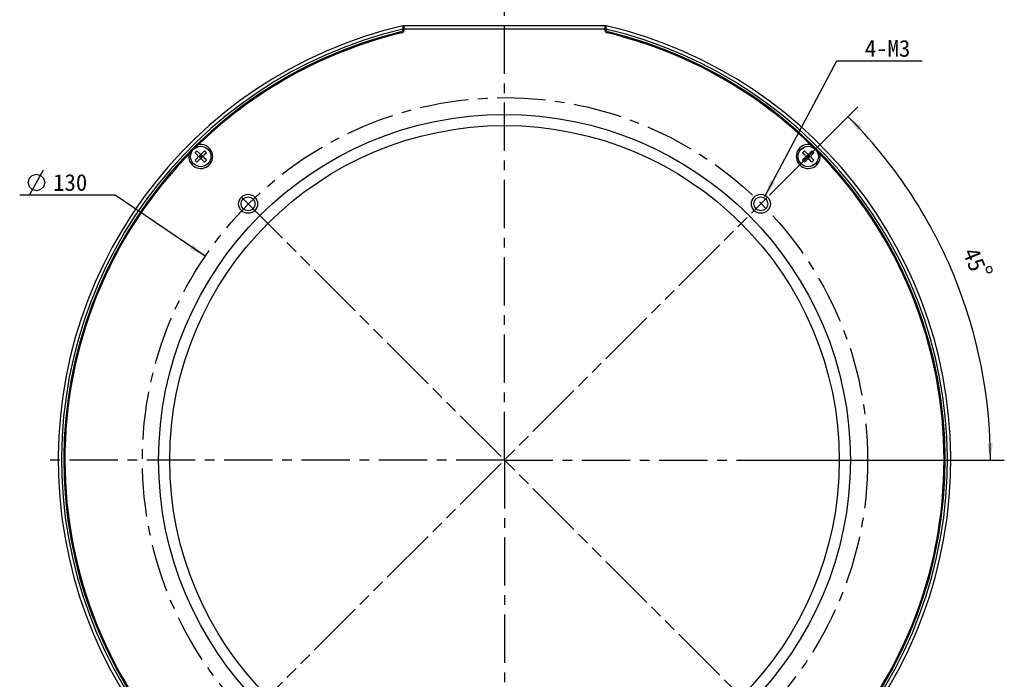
# Model space of a CAD drawing. Header units: millimetres. Extents: x 33 to 235, y -5 to 272.
# Tile 2 of 6: x 33 to 210, y 93 to 211. Entities that reach past the tile are written whole.
import ezdxf
from ezdxf.enums import TextEntityAlignment as Align

# ---------------------------------------------------------------- set-up
doc = ezdxf.new("R2010")
doc.units = ezdxf.units.MM
doc.header["$LTSCALE"] = 23.1
doc.linetypes.add('CENTER', pattern=[0.6, 0.375, -0.075, 0.075, -0.075])
doc.linetypes.add('PHANTOM', pattern=[0.8, 0.45, -0.05, 0.1, -0.05, 0.1, -0.05])
doc.layers.get('0').update_dxf_attribs({"linetype": 'CONTINUOUS'})
for name, color, linetype in [('00_COMPONENTS', 7, 'CONTINUOUS'), ('03_ALL_AXES', 7, 'CONTINUOUS'), ('50_ALL_DETAILS', 7, 'CONTINUOUS'), ('51__DRAFT_DIMS', 7, 'CONTINUOUS')]:
    doc.layers.add(name, color=color, linetype=linetype)
doc.styles.get("Standard").update_dxf_attribs({"font": 'simfang.ttf'})
doc.dimstyles.new('DIMSTYLE_3', dxfattribs={"dimtxt": 3, "dimasz": 3, "dimexe": 2.5, "dimexo": 0.5, "dimtad": 1, "dimdsep": 46, "dimtxsty": 'STANDARD', "dimblk": '_FILLED', "dimblk1": '_FILLED', "dimblk2": '_FILLED', "dimcen": 0.09, "dimclrt": 3, "dimazin": 2, "dimtp": 0.1, "dimtm": 0.1, "dimtfac": 1, "dimtofl": 0, "dimtmove": 0, "dimatfit": 1, "dimldrblk": '_FILLED', "dimfxl": 1, "dimtolj": 1, "dimarcsym": 0})
doc.dimstyles.new('DIMSTYLE_4', dxfattribs={"dimtxt": 3, "dimasz": 3, "dimexe": 2.5, "dimexo": 0.5, "dimtad": 1, "dimdsep": 46, "dimtxsty": 'STANDARD', "dimblk": '_FILLED', "dimblk1": '_FILLED', "dimblk2": '_FILLED', "dimcen": 0.09, "dimclrt": 3, "dimazin": 2, "dimtp": 0.5, "dimtm": 0.5, "dimtfac": 1, "dimtofl": 0, "dimtmove": 0, "dimatfit": 1, "dimldrblk": '_FILLED', "dimfxl": 1, "dimtolj": 1, "dimarcsym": 0})
doc.dimstyles.new('DIMSTYLE_5', dxfattribs={"dimtxt": 3, "dimasz": 3, "dimexe": 2.5, "dimexo": 0.5, "dimgap": 3, "dimtad": 1, "dimdec": 1, "dimdsep": 46, "dimtxsty": 'STANDARD', "dimblk": '_FILLED', "dimblk1": '_FILLED', "dimblk2": '_FILLED', "dimcen": 0.09, "dimclrt": 3, "dimazin": 2, "dimtp": 0.5, "dimtm": 0.5, "dimtfac": 1, "dimtdec": -1, "dimtofl": 0, "dimtmove": 0, "dimatfit": 3, "dimldrblk": '_FILLED', "dimfxl": 1, "dimtolj": 1, "dimarcsym": 0})

# ---------------------------------------------------------------- blocks, each defined once
blk = doc.blocks.new('_FILLED')
at = {"color": 0, "linetype": 'ByBlock'}
blk.add_solid([(0, 0), (-1, 0.167), (-1, -0.167)], dxfattribs=at)
blk = doc.blocks.new('*D4')
at = {"layer": '51__DRAFT_DIMS', "color": 4}
for p, q in [((166.79, 179.51), (179.71, 203.81)), ((179.71, 203.81), (183.21, 203.81)), ((183.21, 203.81), (195.02, 203.81))]:
    blk.add_line(p, q, dxfattribs=at)
at = {"layer": '51__DRAFT_DIMS', "color": 4, "xscale": 3, "yscale": 3, "zscale": 3, "rotation": 241.9965001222}
blk.add_blockref('_FILLED', (166.79, 179.51), dxfattribs=at)
at = {"layer": '51__DRAFT_DIMS', "color": 3}
blk.add_text('4-M3', height=3, dxfattribs=at).set_placement((184.71, 204.56))
blk = doc.blocks.new('*D5')
at = {"layer": '51__DRAFT_DIMS', "color": 4}
for p, q in [((46.83, 179.76), (33.22, 179.76)), ((50.33, 179.76), (46.83, 179.76)), ((66.47, 168.78), (50.33, 179.76))]:
    blk.add_line(p, q, dxfattribs=at)
at = {"layer": '51__DRAFT_DIMS', "color": 4, "xscale": 3, "yscale": 3, "zscale": 3, "rotation": 325.7789248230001}
blk.add_blockref('_FILLED', (66.47, 168.78), dxfattribs=at)
at = {"layer": '51__DRAFT_DIMS', "color": 3}
blk.add_text('130', height=3, dxfattribs=at).set_placement((45.33, 180.51), align=Align.RIGHT)
blk = doc.blocks.new('*D6')
at = {"layer": '51__DRAFT_DIMS', "color": 4}
for p, q in [((167.64, 179.74), (183.47, 195.58)), ((163.68, 132.22), (209.72, 132.22))]:
    blk.add_line(p, q, dxfattribs=at)
for start, end in [(22.5, 45), (0, 22.5)]:
    blk.add_arc((120.12, 132.22), 87.1, start, end, dxfattribs=at)
for points in [[(184.15, 192), (181.71, 193.81), (183.43, 191.3)], [(206.67, 135.21), (207.22, 132.22), (207.67, 135.23)]]:
    blk.add_solid(points, dxfattribs=at)
at = {"layer": '51__DRAFT_DIMS', "color": 3}
blk.add_text('45', height=3, rotation=-67.5, dxfattribs=at).set_placement((202.98, 167.62), align=Align.CENTER)

msp = doc.modelspace()

# ---------------------------------------------------------------- linework, layer by layer
at = {"layer": '00_COMPONENTS', "color": 7}
for p, q in [((101.9198, 210.1237), (101.9198, 209.4909)), ((102.1198, 210.1237), (101.9198, 210.1237)), ((102.1198, 209.3334), (102.1198, 210.1702)), ((102.1198, 210.1702), (138.1198, 210.1702)), ((138.1198, 210.1702), (138.1198, 209.3334)), ((138.3198, 210.1237), (138.1198, 210.1237)), ((138.3198, 209.4909), (138.3198, 210.1237)), ((102.1198, 209.5702), (138.1198, 209.5702)), ((64.6473, 187.3405), (65.0008, 187.694)), ((65.1069, 186.8808), (64.6473, 187.3405)), ((65.4605, 187.2344), (65.0008, 187.694)), ((65.6726, 186.1909), (65.6726, 187.1465)), ((66.3443, 187.694), (65.8847, 187.2344)), ((66.6979, 187.3405), (66.2383, 186.8808)), ((66.6979, 187.3405), (66.3443, 187.694)), ((173.5417, 187.3405), (173.8953, 187.694)), ((174.0013, 186.8808), (173.5417, 187.3405)), ((174.3549, 187.2344), (173.8953, 187.694)), ((174.567, 186.1909), (174.567, 187.1465)), ((175.2388, 187.694), (174.7792, 187.2344)), ((175.5923, 187.3405), (175.1327, 186.8808)), ((175.5923, 187.3405), (175.2388, 187.694)), ((65.1069, 186.4566), (64.6473, 185.997)), ((65.0008, 185.6434), (64.6473, 185.997)), ((65.4605, 186.103), (65.0008, 185.6434)), ((65.1948, 186.6687), (66.1504, 186.6687)), ((65.319, 186.6687), (65.6726, 187.0223)), ((65.6726, 186.3152), (65.319, 186.6687)), ((65.8494, 186.8455), (65.4958, 186.4919)), ((65.8494, 186.4919), (65.4958, 186.8455)), ((66.0261, 186.6687), (65.6726, 187.0223)), ((65.6726, 186.3152), (66.0261, 186.6687)), ((66.3443, 185.6434), (65.8847, 186.103)), ((66.6979, 185.997), (66.2383, 186.4566)), ((66.3443, 185.6434), (66.6979, 185.997)), ((174.0013, 186.4566), (173.5417, 185.997)), ((173.8953, 185.6434), (173.5417, 185.997)), ((174.3549, 186.103), (173.8953, 185.6434)), ((174.0892, 186.6687), (175.0448, 186.6687)), ((174.2135, 186.6687), (174.567, 187.0223)), ((174.567, 186.3152), (174.2135, 186.6687)), ((174.7438, 186.8455), (174.3903, 186.4919)), ((174.7438, 186.4919), (174.3903, 186.8455)), ((174.9206, 186.6687), (174.567, 187.0223)), ((174.567, 186.3152), (174.9206, 186.6687)), ((175.2388, 185.6434), (174.7792, 186.103)), ((175.5923, 185.997), (175.1327, 186.4566)), ((175.2388, 185.6434), (175.5923, 185.997))]:
    msp.add_line(p, q, dxfattribs=at)
for centre, radius in [((120.1198, 132.2215), 62), ((120.1198, 132.2215), 60), ((65.6726, 186.6687), 1.825), ((174.567, 186.6687), 1.825), ((74.1579, 178.1834), 1.7), ((74.1579, 178.1834), 1.25), ((166.0817, 178.1834), 1.7), ((166.0817, 178.1834), 1.25)]:
    msp.add_circle(centre, radius, dxfattribs=at)
for centre, radius, start, end in [((120.1203, 132.2254), 80.0006, 103.150882, 266.416528), ((120.1203, 132.2254), 79.9999, 273.582823, 76.849751), ((120.1203, 132.2254), 79.4, 103.249089, 266.389235), ((120.1198, 132.2215), 79, 103.604599, 266.371259), ((120.1198, 132.2215), 78.8, 103.490922, 134.722283), ((101.4198, 209.4909), 0.5, 283.604599, 2.0046), ((101.6198, 209.3334), 0.5, 283.490922, 360), ((120.1203, 132.2254), 79.4, 273.610108, 76.751549), ((120.1198, 132.2215), 79, 273.628741, 76.395401), ((138.6198, 209.3334), 0.5, 180, 256.509078), ((138.8198, 209.4909), 0.5, 177.995338, 256.395401), ((120.1198, 132.2215), 78.8, 45.177776, 76.509078), ((120.1198, 132.2215), 78.8, 135.277724, 224.822224), ((65.6726, 186.6687), 2.15, 168.588342, 101.411658), ((65.6726, 187.4465), 0.3, 225, 315), ((174.567, 186.6687), 2.15, 78.588342, 11.411658), ((174.567, 187.4465), 0.3, 225, 315), ((120.1198, 132.2215), 78.8, 315.277734, 44.822224), ((64.8948, 186.6687), 0.3, 315, 45), ((65.6726, 185.8909), 0.3, 45, 135), ((66.4504, 186.6687), 0.3, 135, 225), ((173.7892, 186.6687), 0.3, 315, 45), ((174.567, 185.8909), 0.3, 45, 135), ((175.3448, 186.6687), 0.3, 135, 225)]:
    msp.add_arc(centre, radius, start, end, dxfattribs=at)
at = {"layer": '03_ALL_AXES', "color": 1, "linetype": 'CENTER'}
for q in [(120.1198, 215.2215), (37.1198, 132.2215), (120.1198, 49.2215), (203.1198, 132.2215)]:
    msp.add_line((120.1198, 132.2215), q, dxfattribs=at)
at = {"layer": '50_ALL_DETAILS', "color": 1, "linetype": 'PHANTOM'}
for p, q in [((72.9558, 179.3855), (167.2838, 85.0575)), ((72.9558, 85.0575), (167.2838, 179.3855))]:
    msp.add_line(p, q, dxfattribs=at)
at = {"layer": '50_ALL_DETAILS', "color": 1, "linetype": 'CENTER'}
msp.add_circle((120.2198, 132.2215), 65, dxfattribs=at)
at = {"layer": '51__DRAFT_DIMS', "color": 3}
msp.add_line((34.9694, 179.757), (37.4694, 184.257), dxfattribs=at)
for points in [[(34.7194, 182.007), (34.9694, 182.757), (35.4694, 183.257), (36.2194, 183.507), (36.9694, 183.257), (37.4694, 182.757), (37.7194, 182.007), (37.4694, 181.257), (36.9694, 180.757), (36.2194, 180.507), (35.4694, 180.757), (34.9694, 181.257), (34.7194, 182.007)], [(207.0528, 166.9281), (206.5909, 166.7367), (206.4556, 166.4101), (206.6469, 165.9481), (206.9736, 165.8128), (207.4355, 166.0042), (207.5708, 166.3308), (207.3795, 166.7928), (207.0528, 166.9281)]]:
    msp.add_lwpolyline(points, dxfattribs=at)

# ---------------------------------------------------------------- dimensions: what is measured, and where the dimension line sits
at = {"layer": '51__DRAFT_DIMS', "color": 4}
for p1, p2, text, dimstyle, picture, middle in [((166.786, 179.5078), (165.3775, 176.859), '4-M3\\P ', 'DIMSTYLE_3', '*D4', (189.1175, 206.063)), ((66.473, 168.7767), (173.9666, 95.6663), '%%c<>', 'DIMSTYLE_4', '*D5', (42.0241, 182.007))]:
    dim = msp.add_diameter_dim_2p(p1=p1, p2=p2, text=text, dimstyle=dimstyle, override={"dimtih": 1, "dimtoh": 1, "dimpost": '<>'}, dxfattribs=at)
    dim.commit()
    dim.dimension.update_dxf_attribs({"geometry": picture, "text_midpoint": middle, "dimtype": 163})
dim = msp.add_angular_dim_2l(base=(200.5872, 165.5522), line1=((162.3044, 132.2215), (163.1754, 132.2215)), line2=((166.668, 178.7696), (167.2838, 179.3855)), dimstyle='DIMSTYLE_5', dxfattribs=at)
dim.commit()
dim.dimension.update_dxf_attribs({"geometry": '*D6', "text_midpoint": (200.2185, 166.4286), "dimtype": 162})

doc.saveas('drawing.dxf')
